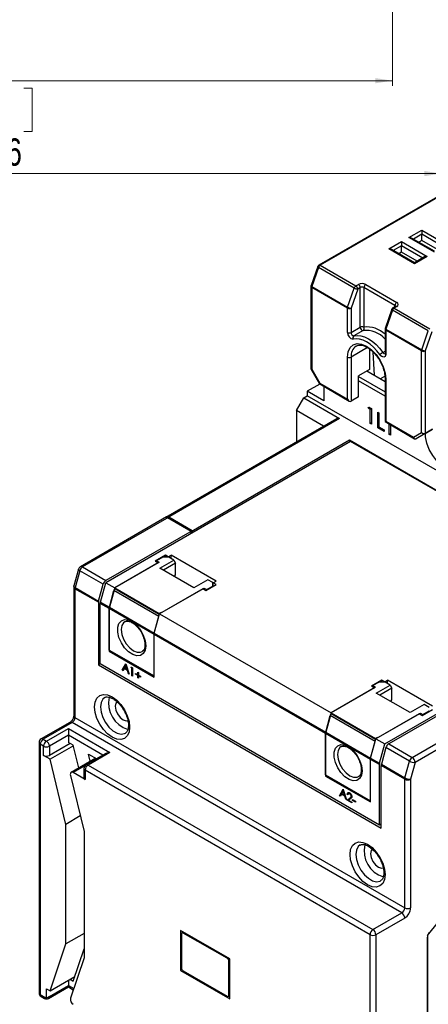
# Model space of a CAD drawing. Header units: millimetres. Extents: x 0 to 841, y 0 to 594.
# Tile 16 of 22: x 622 to 701, y 117 to 308. Entities that reach past the tile are written whole.
import ezdxf

# ---------------------------------------------------------------- set-up
doc = ezdxf.new("R2010")
doc.units = ezdxf.units.MM
doc.styles.add('SLDTEXTSTYLE3', font='TXT', dxfattribs={"width": 0.75})
doc.dimstyles.new('SLDDIMSTYLE0', dxfattribs={"dimtxt": 5.291667, "dimasz": 3.302, "dimexe": 0, "dimexo": 0.0625, "dimgap": 1.322917, "dimtad": 1, "dimdec": 1, "dimrnd": 1e-09, "dimzin": 12, "dimdsep": 46, "dimtxsty": 'SLDTEXTSTYLE3', "dimsah": 1, "dimcen": 0.09, "dimadec": 0, "dimazin": 3, "dimtfac": 1, "dimtdec": 1, "dimtofl": 0, "dimtmove": 0, "dimatfit": 3, "dimfxl": 1, "dimfrac": 2, "dimtolj": 1, "dimtzin": 12, "dimarcsym": 0})

# ---------------------------------------------------------------- blocks, each defined once
blk = doc.blocks.new('_D_5')
at = {"color": 7, "linetype": 'Continuous', "lineweight": 0}
for p, q in [((693.94, 377.2), (693.94, 295.03)), ((517.89, 344.13), (517.89, 295.03)), ((602.55, 312.56), (600.94, 312.56)), ((600.94, 312.56), (600.94, 304.15)), ((612.32, 312.56), (613.92, 312.56)), ((613.92, 312.56), (613.92, 304.15)), ((600.94, 304.15), (602.55, 304.15)), ((613.92, 304.15), (612.32, 304.15)), ((517.89, 296.03), (693.94, 296.03))]:
    blk.add_line(p, q, dxfattribs=at)
at = {"color": 7, "linetype": 'Continuous', "lineweight": 18}
for points in [[(517.89, 296.03), (521.19, 295.52), (521.19, 296.53)], [(693.94, 296.03), (690.63, 296.53), (690.63, 295.52)]]:
    blk.add_solid(points, dxfattribs=at)
at = {"color": 7, "linetype": 'Continuous', "lineweight": 18, "char_height": 5.292, "attachment_point": 1, "style": 'SLDTEXTSTYLE3'}
for s, insert in [('6,9', (602.55, 310.98)), ('176,1', (598.64, 302.85))]:
    blk.add_mtext(s, dxfattribs=dict(at, insert=insert))
blk = doc.blocks.new('_D_6')
at = {"color": 7, "linetype": 'Continuous', "lineweight": 0}
for p, q in [((703.44, 409.36), (703.44, 277.03)), ((517.89, 344.13), (517.89, 277.03)), ((612.76, 294.56), (611.15, 294.56)), ((611.15, 294.56), (611.15, 286.15)), ((622.53, 294.56), (624.14, 294.56)), ((624.14, 294.56), (624.14, 286.15)), ((611.15, 286.15), (612.76, 286.15)), ((624.14, 286.15), (622.53, 286.15)), ((517.89, 278.03), (703.44, 278.03))]:
    blk.add_line(p, q, dxfattribs=at)
at = {"color": 7, "linetype": 'Continuous', "lineweight": 18}
for points in [[(517.89, 278.03), (521.19, 277.52), (521.19, 278.53)], [(703.44, 278.03), (700.13, 278.53), (700.13, 277.52)]]:
    blk.add_solid(points, dxfattribs=at)
at = {"color": 7, "linetype": 'Continuous', "lineweight": 18, "char_height": 5.292, "attachment_point": 1, "style": 'SLDTEXTSTYLE3'}
for s, insert in [('7,3', (612.76, 292.98)), ('185,6', (608.85, 284.85))]:
    blk.add_mtext(s, dxfattribs=dict(at, insert=insert))

msp = doc.modelspace()

# ---------------------------------------------------------------- linework, layer by layer
at = {"color": 7, "linetype": 'Continuous', "lineweight": 25}
for p, q in [((712.105, 278.991), (679.688, 260.277)), ((712.105, 278.822), (679.938, 260.253)), ((697.149, 265.658), (699.624, 267.086)), ((702.099, 262.8), (697.149, 265.658)), ((702.099, 262.969), (697.649, 265.538)), ((699.624, 266.27), (698.003, 265.334)), ((699.624, 267.086), (704.574, 264.229)), ((699.624, 267.086), (699.624, 266.27)), ((699.624, 265.045), (699.624, 266.27)), ((703.72, 263.905), (699.624, 266.27)), ((693.26, 263.413), (695.735, 264.841)), ((698.21, 260.555), (693.26, 263.413)), ((695.735, 264.025), (694.114, 263.089)), ((695.735, 264.841), (700.685, 261.984)), ((695.735, 264.841), (695.735, 264.025)), ((695.735, 262.8), (695.735, 264.025)), ((699.831, 261.66), (695.735, 264.025)), ((699.624, 265.045), (699.064, 264.722)), ((702.659, 263.293), (699.624, 265.045)), ((698.21, 260.724), (693.76, 263.293)), ((695.735, 262.8), (695.175, 262.476)), ((698.77, 261.048), (695.735, 262.8)), ((700.685, 261.984), (698.21, 260.555)), ((700.185, 261.864), (698.21, 260.724)), ((679.465, 260.008), (678.186, 256.315)), ((679.621, 259.844), (678.342, 256.152)), ((686.551, 255.844), (679.621, 259.844)), ((679.938, 260.253), (686.867, 256.252)), ((698.21, 260.724), (698.21, 260.555)), ((678.158, 256.152), (678.158, 240.212)), ((678.305, 255.948), (678.305, 240.127)), ((685.235, 251.947), (678.305, 255.948)), ((678.342, 256.152), (685.272, 252.151)), ((685.272, 252.151), (686.551, 255.844)), ((686.867, 256.252), (687.356, 256.534)), ((687.709, 255.922), (687.221, 255.64)), ((687.709, 248.266), (687.709, 255.922)), ((694.427, 252.452), (688.417, 255.922)), ((688.417, 255.922), (688.417, 248.266)), ((688.77, 256.534), (694.78, 253.065)), ((687.221, 255.64), (685.942, 251.947)), ((685.235, 247.245), (685.235, 251.947)), ((685.942, 251.947), (685.942, 247.245)), ((694.531, 252.273), (694.042, 251.991)), ((694.78, 252.248), (694.292, 251.966)), ((694.292, 251.966), (701.222, 247.966)), ((694.427, 252.213), (694.427, 252.452)), ((693.819, 251.722), (692.54, 248.029)), ((693.976, 251.558), (692.696, 247.865)), ((700.905, 247.558), (693.976, 251.558)), ((685.942, 247.245), (687.709, 248.266)), ((688.27, 247.611), (686.502, 246.591)), ((692.513, 247.865), (692.513, 243.163)), ((699.589, 243.661), (692.659, 247.661)), ((692.659, 247.661), (692.659, 242.959)), ((692.696, 247.865), (699.626, 243.865)), ((699.626, 243.865), (700.905, 247.558)), ((701.575, 247.353), (700.296, 243.661)), ((689.144, 244.298), (685.942, 242.449)), ((685.235, 234.325), (685.235, 242.449)), ((685.942, 242.449), (685.942, 233.916)), ((689.477, 244.059), (689.477, 240.04)), ((690.467, 238.938), (690.217, 243.423)), ((692.098, 243.36), (692.513, 243.6)), ((699.589, 227.84), (699.589, 243.661)), ((700.296, 243.661), (700.296, 227.671)), ((678.166, 240.185), (679.846, 237.275)), ((678.305, 240.127), (679.866, 237.424)), ((689.477, 240.04), (687.356, 238.815)), ((687.356, 234.733), (687.356, 238.815)), ((687.356, 238.693), (692.513, 235.716)), ((689.017, 239.775), (692.513, 237.757)), ((691.6, 238.284), (692.485, 238.795)), ((679.892, 237.24), (677.456, 235.834)), ((679.866, 237.424), (685.235, 234.325)), ((679.866, 237.255), (685.588, 233.951)), ((680.638, 236.809), (680.638, 233.997)), ((692.513, 234.899), (687.356, 237.876)), ((692.513, 238.367), (692.513, 229.954)), ((692.659, 238.163), (692.659, 230.038)), ((676.749, 234.556), (677.456, 234.964)), ((677.456, 235.834), (677.456, 234.964)), ((680.638, 233.997), (677.456, 235.834)), ((755.238, 190.061), (677.456, 234.964)), ((687.356, 234.733), (685.942, 233.916)), ((675.335, 232.106), (676.749, 234.556)), ((676.749, 234.556), (683.679, 230.555)), ((689.248, 232.558), (689.402, 232.779)), ((689.402, 232.779), (689.886, 232.5)), ((680.616, 229.058), (675.335, 232.106)), ((675.335, 232.106), (675.335, 226.009)), ((689.517, 232.713), (689.248, 232.558)), ((689.651, 232.325), (689.248, 232.558)), ((689.886, 232.461), (689.651, 232.325)), ((689.651, 229.611), (689.651, 232.325)), ((689.886, 232.5), (689.886, 229.475)), ((691.095, 231.802), (691.33, 231.666)), ((691.095, 228.777), (691.095, 231.802)), ((691.33, 231.666), (691.33, 228.952)), ((683.113, 230.499), (649.974, 211.368)), ((683.679, 230.555), (650.374, 211.329)), ((689.886, 229.747), (689.651, 229.611)), ((689.886, 229.475), (689.651, 229.611)), ((692.513, 229.954), (698.235, 226.65)), ((692.659, 230.038), (698.028, 226.939)), ((693.345, 227.478), (693.345, 229.474)), ((693.58, 229.338), (693.58, 227.343)), ((691.363, 228.932), (691.095, 228.777)), ((692.337, 228.06), (691.095, 228.777)), ((691.33, 228.952), (692.337, 228.37)), ((692.337, 228.37), (692.337, 228.06)), ((693.58, 227.614), (693.345, 227.478)), ((693.58, 227.343), (693.345, 227.478)), ((698.028, 226.939), (699.589, 227.84)), ((700.296, 227.671), (698.528, 226.65)), ((699.942, 227.467), (698.528, 226.65)), ((701.71, 228.488), (699.942, 227.467)), ((700.296, 227.671), (701.71, 228.488)), ((685.836, 226.126), (638.389, 198.736)), ((654.935, 208.696), (685.623, 226.412)), ((685.623, 226.412), (740.424, 194.776)), ((685.623, 226.412), (685.623, 226.004)), ((739.929, 194.899), (685.836, 226.126)), ((650.186, 211.491), (633.466, 201.839)), ((650.586, 211.451), (633.866, 201.799)), ((654.935, 208.696), (650.374, 211.329)), ((655.147, 208.818), (650.586, 211.451)), ((655.147, 208.818), (638.427, 199.166)), ((654.935, 208.288), (654.935, 208.696)), ((655.147, 208.818), (655.147, 208.41)), ((648.748, 202.716), (640.121, 197.736)), ((648.536, 202.593), (640.121, 197.736)), ((649.95, 204.063), (647.97, 202.92)), ((647.97, 202.92), (648.536, 202.593)), ((649.455, 203.695), (648.253, 203.001)), ((648.253, 203.001), (648.748, 202.716)), ((648.253, 202.757), (648.253, 203.001)), ((648.889, 201.573), (651.576, 203.124)), ((650.586, 203.695), (649.455, 203.695)), ((651.93, 202.512), (649.596, 201.165)), ((650.516, 203.736), (649.95, 204.063)), ((649.95, 203.695), (649.95, 204.063)), ((650.516, 203.736), (651.081, 204.063)), ((650.516, 203.736), (650.516, 203.695)), ((651.576, 203.124), (650.586, 203.695)), ((659.779, 199.042), (651.081, 204.063)), ((651.081, 203.41), (651.081, 204.063)), ((651.576, 203.124), (651.93, 202.512)), ((651.93, 200.266), (651.93, 202.512)), ((633.095, 201.357), (632.208, 198.113)), ((633.337, 201.069), (632.45, 197.826)), ((637.898, 198.436), (633.337, 201.069)), ((633.866, 201.799), (638.427, 199.166)), ((655.465, 197.776), (648.889, 201.573)), ((637.011, 195.193), (637.898, 198.436)), ((637.364, 194.989), (638.389, 198.736)), ((638.389, 198.736), (640.121, 197.736)), ((651.736, 199.93), (651.93, 200.266)), ((658.152, 199.328), (655.465, 197.776)), ((659.142, 198.756), (658.152, 199.328)), ((659.142, 198.103), (659.142, 198.756)), ((659.213, 198.715), (659.779, 199.042)), ((659.779, 198.389), (659.213, 198.715)), ((659.213, 198.062), (659.213, 198.715)), ((632.179, 197.902), (632.179, 172.953)), ((632.414, 197.576), (632.414, 172.626)), ((636.975, 194.943), (632.414, 197.576)), ((632.45, 197.826), (637.011, 195.193)), ((640.121, 197.736), (639.096, 193.989)), ((639.096, 193.989), (639.983, 197.232)), ((648.681, 192.211), (639.983, 197.232)), ((640.121, 197.736), (648.748, 192.756)), ((640.121, 197.553), (640.121, 197.736)), ((648.748, 192.573), (640.121, 197.553)), ((657.233, 197.572), (648.819, 192.715)), ((649.211, 192.941), (657.445, 197.695)), ((657.233, 197.572), (657.799, 197.246)), ((657.445, 197.45), (657.445, 197.695)), ((657.445, 197.695), (657.94, 197.409)), ((657.799, 197.246), (659.779, 198.389)), ((657.94, 197.409), (659.142, 198.103)), ((657.94, 197.327), (657.94, 197.409)), ((659.142, 198.021), (659.142, 198.103)), ((636.975, 194.943), (636.975, 182.813)), ((637.328, 183.017), (637.328, 194.739)), ((639.06, 193.739), (637.328, 194.739)), ((637.364, 194.989), (639.096, 193.989)), ((692.482, 167.508), (739.929, 194.899)), ((647.758, 188.718), (639.06, 193.739)), ((639.06, 185.692), (639.06, 193.739)), ((639.06, 193.739), (639.06, 185.488)), ((639.096, 193.989), (647.794, 188.968)), ((647.794, 188.968), (648.819, 192.715)), ((649.14, 192.982), (648.748, 192.756)), ((648.748, 192.756), (648.748, 192.573)), ((648.819, 192.715), (682.053, 173.529)), ((649.14, 192.982), (649.211, 192.941)), ((647.794, 188.968), (648.681, 192.211)), ((647.794, 188.968), (681.028, 169.782)), ((647.758, 180.671), (647.758, 188.718)), ((647.758, 180.467), (647.758, 188.718)), ((680.992, 169.532), (647.758, 188.718)), ((639.06, 185.692), (647.758, 180.671)), ((639.237, 185.59), (639.06, 185.488)), ((639.06, 185.488), (647.758, 180.467)), ((637.328, 183.017), (636.975, 182.813)), ((636.975, 182.813), (691.775, 151.177)), ((691.422, 151.79), (637.328, 183.017)), ((641.596, 181.778), (642.267, 183.024)), ((641.808, 181.901), (641.596, 181.778)), ((641.735, 181.698), (641.596, 181.778)), ((641.95, 182.098), (641.735, 181.698)), ((641.808, 181.901), (642.331, 182.872)), ((641.835, 181.885), (641.808, 181.901)), ((642.095, 182.181), (641.95, 182.098)), ((642.591, 181.728), (641.95, 182.098)), ((642.275, 182.701), (642.018, 182.225)), ((642.018, 182.225), (642.524, 181.934)), ((642.267, 183.024), (642.285, 183.014)), ((642.369, 182.756), (642.275, 182.701)), ((642.524, 181.934), (642.275, 182.701)), ((642.285, 183.014), (642.938, 181.004)), ((642.618, 181.988), (642.524, 181.934)), ((642.631, 181.949), (642.591, 181.972)), ((642.685, 181.782), (642.591, 181.728)), ((642.8, 181.083), (642.591, 181.728)), ((643.246, 182.291), (643.329, 182.411)), ((643.391, 182.375), (643.246, 182.291)), ((643.464, 182.166), (643.246, 182.291)), ((643.329, 182.411), (643.59, 182.26)), ((643.59, 182.239), (643.464, 182.166)), ((643.464, 180.7), (643.464, 182.166)), ((643.59, 182.26), (643.59, 180.627)), ((644.588, 181.412), (644.715, 181.339)), ((644.588, 180.931), (644.588, 181.412)), ((644.715, 181.339), (644.715, 180.857)), ((642.894, 181.138), (642.8, 181.083)), ((642.938, 181.004), (642.8, 181.083)), ((643.59, 180.774), (643.464, 180.7)), ((643.59, 180.627), (643.464, 180.7)), ((644.171, 181.171), (644.588, 180.931)), ((644.171, 181.025), (644.171, 181.171)), ((644.298, 181.098), (644.171, 181.025)), ((644.588, 180.784), (644.171, 181.025)), ((644.715, 181.004), (644.588, 180.931)), ((644.715, 180.857), (644.588, 180.784)), ((644.588, 180.303), (644.588, 180.784)), ((644.715, 180.376), (644.588, 180.303)), ((644.715, 180.229), (644.588, 180.303)), ((644.715, 180.956), (644.673, 180.98)), ((644.715, 180.857), (645.132, 180.617)), ((644.842, 180.784), (644.715, 180.711)), ((644.715, 180.711), (644.715, 180.229)), ((645.132, 180.47), (644.715, 180.711)), ((644.8, 180.76), (644.8, 180.808)), ((645.132, 180.617), (645.132, 180.47)), ((691.881, 179.856), (689.901, 178.713)), ((691.386, 179.489), (690.184, 178.795)), ((692.518, 179.489), (691.386, 179.489)), ((692.447, 179.53), (691.881, 179.856)), ((691.881, 179.489), (691.881, 179.856)), ((692.447, 179.53), (693.013, 179.856)), ((692.447, 179.53), (692.447, 179.489)), ((693.508, 178.917), (692.518, 179.489)), ((701.71, 174.835), (693.013, 179.856)), ((693.013, 179.203), (693.013, 179.856)), ((690.679, 178.509), (682.053, 173.529)), ((690.467, 178.387), (682.053, 173.529)), ((689.901, 178.713), (690.467, 178.387)), ((690.184, 178.795), (690.679, 178.509)), ((690.184, 178.55), (690.184, 178.795)), ((690.821, 177.366), (693.508, 178.917)), ((693.861, 178.305), (691.528, 176.958)), ((693.508, 178.917), (693.861, 178.305)), ((693.861, 176.06), (693.861, 178.305)), ((697.397, 173.57), (690.821, 177.366)), ((709.948, 177.183), (693.228, 167.53)), ((693.667, 175.723), (693.861, 176.06)), ((700.084, 175.121), (697.397, 173.57)), ((697.789, 164.897), (714.509, 174.55)), ((699.73, 173.039), (701.71, 174.182)), ((699.872, 173.203), (701.074, 173.897)), ((701.074, 174.55), (700.084, 175.121)), ((632.414, 172.626), (696.336, 135.725)), ((682.053, 173.529), (681.028, 169.782)), ((681.028, 169.782), (681.915, 173.026)), ((690.612, 168.005), (681.915, 173.026)), ((682.053, 173.529), (690.679, 168.549)), ((682.053, 173.347), (682.053, 173.529)), ((690.679, 168.367), (682.053, 173.347)), ((699.165, 173.366), (690.75, 168.508)), ((691.142, 168.735), (699.377, 173.488)), ((715.074, 173.57), (698.354, 163.918)), ((699.165, 173.366), (699.73, 173.039)), ((699.377, 173.243), (699.377, 173.488)), ((699.377, 173.488), (699.872, 173.203)), ((699.872, 173.121), (699.872, 173.203)), ((631.448, 171.686), (625.862, 168.461)), ((631.848, 171.647), (626.262, 168.422)), ((626.898, 168.054), (631.141, 170.504)), ((631.141, 170.504), (639.202, 165.85)), ((631.141, 170.504), (631.141, 169.197)), ((695.77, 134.745), (631.848, 171.647)), ((626.262, 168.422), (626.898, 168.054)), ((631.141, 169.197), (627.464, 167.075)), ((631.141, 169.197), (631.141, 167.809)), ((637.836, 165.332), (631.141, 169.197)), ((689.689, 164.511), (680.992, 169.532)), ((680.992, 161.485), (680.992, 169.532)), ((680.992, 169.532), (680.992, 161.281)), ((681.028, 169.782), (689.725, 164.761)), ((689.725, 164.761), (690.75, 168.508)), ((689.725, 164.761), (690.612, 168.005)), ((691.071, 168.775), (690.679, 168.549)), ((690.679, 168.549), (690.679, 168.367)), ((690.75, 168.508), (692.482, 167.508)), ((691.071, 168.775), (691.142, 168.735)), ((625.462, 167.769), (625.462, 119.266)), ((625.696, 167.442), (625.696, 118.94)), ((626.333, 167.075), (625.696, 167.442)), ((626.333, 165.278), (626.333, 167.075)), ((631.494, 167.605), (627.464, 165.278)), ((627.464, 167.075), (627.464, 165.278)), ((632.111, 167.165), (627.587, 164.554)), ((632.087, 167.263), (631.141, 167.809)), ((633.156, 162.848), (632.087, 167.263)), ((691.458, 163.761), (692.482, 167.508)), ((692.698, 166.801), (691.811, 163.557)), ((697.259, 164.168), (692.698, 166.801)), ((693.228, 167.53), (697.789, 164.897)), ((627.587, 164.554), (626.333, 165.278)), ((630.646, 151.919), (627.587, 164.554)), ((636.446, 164.747), (631.684, 161.998)), ((638.402, 165.659), (634.559, 163.441)), ((639.202, 165.85), (634.959, 163.401)), ((635.4, 164.144), (635.061, 165.546)), ((635.061, 165.546), (636.634, 164.638)), ((689.689, 156.464), (689.689, 164.511)), ((691.422, 163.511), (689.689, 164.511)), ((689.689, 156.26), (689.689, 164.511)), ((689.725, 164.761), (691.458, 163.761)), ((696.372, 160.924), (697.259, 164.168)), ((634.351, 163.267), (632.084, 161.958)), ((634.159, 162.748), (634.159, 160.951)), ((689.619, 130.54), (634.394, 162.421)), ((634.394, 162.421), (634.394, 160.625)), ((634.959, 163.401), (690.184, 131.52)), ((691.422, 151.79), (691.422, 163.511)), ((696.336, 160.674), (691.775, 163.307)), ((691.775, 151.177), (691.775, 163.307)), ((691.811, 163.557), (696.372, 160.924)), ((698.354, 163.918), (697.467, 160.674)), ((631.546, 161.414), (634.181, 150.524)), ((634.394, 160.625), (632.084, 161.958)), ((680.992, 161.485), (689.689, 156.464)), ((681.169, 161.383), (680.992, 161.281)), ((680.992, 161.281), (689.689, 156.26)), ((696.336, 135.725), (696.336, 160.674)), ((697.467, 160.674), (697.467, 135.725)), ((683.715, 157.464), (684.386, 158.709)), ((683.927, 157.586), (684.45, 158.557)), ((684.393, 158.387), (684.137, 157.911)), ((684.386, 158.709), (684.404, 158.699)), ((684.488, 158.441), (684.393, 158.387)), ((684.643, 157.619), (684.393, 158.387)), ((684.404, 158.699), (685.057, 156.689)), ((683.927, 157.586), (683.715, 157.464)), ((683.853, 157.384), (683.715, 157.464)), ((684.068, 157.783), (683.853, 157.384)), ((683.954, 157.571), (683.927, 157.586)), ((684.214, 157.867), (684.068, 157.783)), ((684.71, 157.413), (684.068, 157.783)), ((684.137, 157.911), (684.643, 157.619)), ((684.737, 157.673), (684.643, 157.619)), ((684.749, 157.635), (684.71, 157.658)), ((684.804, 157.467), (684.71, 157.413)), ((684.919, 156.769), (684.71, 157.413)), ((685.013, 156.823), (684.919, 156.769)), ((685.057, 156.689), (684.919, 156.769)), ((685.147, 156.637), (685.696, 156.996)), ((685.359, 156.759), (685.147, 156.637)), ((686.108, 156.082), (685.147, 156.637)), ((685.414, 157.858), (685.202, 157.736)), ((685.329, 157.663), (685.202, 157.736)), ((685.359, 156.759), (685.908, 157.119)), ((685.513, 156.671), (685.359, 156.759)), ((685.666, 158.017), (685.401, 157.864)), ((685.414, 157.858), (685.45, 158.036)), ((685.804, 156.861), (685.45, 156.629)), ((685.45, 156.629), (686.108, 156.25)), ((685.675, 158.004), (685.643, 157.994)), ((685.779, 157.921), (685.656, 157.85)), ((685.908, 157.119), (685.696, 156.996)), ((685.908, 157.119), (686.084, 157.25)), ((686.073, 157.406), (685.963, 157.342)), ((686.235, 156.721), (686.779, 156.407)), ((686.235, 156.553), (686.235, 156.721)), ((686.38, 156.637), (686.235, 156.553)), ((686.779, 156.239), (686.235, 156.553)), ((686.108, 156.25), (686.108, 156.082)), ((686.779, 156.407), (686.779, 156.239)), ((633.452, 153.539), (630.646, 151.919)), ((630.646, 128.748), (630.646, 151.919)), ((691.775, 151.994), (691.422, 151.79)), ((691.705, 151.953), (691.775, 151.912)), ((634.181, 150.524), (634.181, 126.06)), ((700.72, 130.379), (714.862, 147.971)), ((690.184, 131.52), (695.77, 134.745)), ((696.336, 133.765), (690.75, 130.54)), ((634.181, 130.789), (630.646, 128.748)), ((662.43, 125.863), (652.884, 131.374)), ((652.884, 131.374), (652.884, 123.617)), ((653.061, 130.659), (653.061, 127.393)), ((653.445, 131.05), (653.165, 130.888)), ((653.592, 130.966), (653.415, 130.864)), ((661.9, 125.965), (653.415, 130.864)), ((689.619, 82.038), (689.619, 130.54)), ((690.75, 130.54), (690.75, 82.038)), ((700.72, 130.379), (700.72, 92.061)), ((700.72, 92.388), (700.72, 130.052)), ((627.587, 119.644), (630.646, 128.748)), ((634.181, 126.06), (631.546, 118.214)), ((632.087, 121.537), (634.181, 127.771)), ((653.061, 127.393), (653.061, 124.127)), ((661.9, 125.965), (662.077, 126.067)), ((662.43, 125.455), (662.254, 125.353)), ((662.254, 122.087), (662.254, 125.353)), ((662.43, 118.106), (662.43, 125.863)), ((627.587, 119.644), (632.381, 122.411)), ((653.165, 123.779), (652.884, 123.617)), ((652.884, 123.617), (662.43, 118.106)), ((653.415, 123.515), (661.9, 118.616)), ((662.43, 122.189), (662.254, 122.087)), ((627.298, 118.206), (631.141, 120.424)), ((627.464, 118.572), (631.141, 120.695)), ((631.141, 121.695), (631.141, 120.695)), ((631.141, 120.695), (631.141, 120.424)), ((631.141, 120.695), (632.178, 120.096)), ((631.141, 120.424), (632.102, 119.87)), ((631.477, 121.889), (632.087, 121.537)), ((662.254, 118.82), (662.254, 122.087)), ((625.696, 118.94), (626.333, 118.572)), ((625.862, 118.573), (626.498, 118.206)), ((626.333, 118.572), (626.898, 118.246)), ((626.898, 120.042), (627.587, 119.644)), ((626.898, 118.246), (626.898, 120.042)), ((627.464, 118.572), (626.898, 118.246)), ((662.15, 118.592), (662.43, 118.753)), ((662.254, 118.82), (662.43, 118.923))]:
    msp.add_line(p, q, dxfattribs=at)
at = {"color": 7, "linetype": 'Continuous', "lineweight": 25, "flags": 128}
for points in [[(679.621, 259.844), (679.558, 259.884), (679.51, 259.923), (679.478, 259.958), (679.464, 259.989), (679.465, 260.008)], [(678.342, 256.152), (678.279, 256.192), (678.231, 256.23), (678.199, 256.265), (678.185, 256.296), (678.186, 256.315)], [(693.976, 251.558), (693.913, 251.598), (693.864, 251.636), (693.833, 251.671), (693.818, 251.702), (693.819, 251.722)], [(686.502, 246.591), (687.14, 246.672), (687.83, 246.603), (688.556, 246.384), (689.3, 246.022), (690.045, 245.525), (690.771, 244.905), (691.461, 244.177), (692.098, 243.36)], [(692.696, 247.865), (692.634, 247.905), (692.585, 247.943), (692.553, 247.979), (692.539, 248.009), (692.54, 248.029)], [(685.235, 242.449), (685.361, 243.486), (685.732, 244.306), (686.322, 244.853), (687.091, 245.09), (687.986, 245.002), (688.947, 244.593), (689.908, 243.892), (690.803, 242.947), (691.572, 241.822), (692.162, 240.594), (692.533, 239.346), (692.659, 238.163)], [(691.538, 242.945), (690.947, 243.702), (690.308, 244.375), (689.636, 244.949), (688.947, 245.41), (688.258, 245.745), (687.585, 245.947), (686.946, 246.012), (686.356, 245.936)], [(692.659, 242.959), (692.633, 242.753), (692.555, 242.593), (692.432, 242.491), (692.274, 242.455), (692.091, 242.487), (691.898, 242.585), (691.708, 242.741), (691.538, 242.945)], [(707.134, 221.513), (706.868, 221.204), (706.196, 220.811), (705.371, 220.736), (704.45, 220.981), (703.496, 221.532), (702.575, 222.349), (701.75, 223.378), (701.077, 224.547), (700.603, 225.776), (700.36, 226.981), (700.334, 227.693)], [(633.337, 201.069), (633.236, 201.135), (633.161, 201.2), (633.112, 201.264), (633.092, 201.323), (633.095, 201.357)], [(632.45, 197.826), (632.35, 197.891), (632.274, 197.957), (632.225, 198.02), (632.205, 198.079), (632.208, 198.113)], [(646.132, 186.509), (646.011, 185.652), (645.658, 185.011), (645.107, 184.643), (644.404, 184.58), (643.613, 184.828), (642.803, 185.365), (642.048, 186.144), (641.414, 187.094), (640.956, 188.132), (640.717, 189.166), (640.717, 190.103), (640.956, 190.86), (641.414, 191.371), (642.048, 191.589), (642.803, 191.495), (643.613, 191.098), (644.404, 190.433), (645.107, 189.558), (645.658, 188.553), (646.011, 187.505), (646.132, 186.509)], [(642.084, 191.183), (641.846, 190.999), (641.51, 190.43), (641.394, 189.652), (641.51, 188.74), (641.846, 187.783), (642.37, 186.875), (643.031, 186.106), (643.763, 185.549), (644.495, 185.261), (645.155, 185.268), (645.449, 185.39)], [(648.803, 192.66), (648.789, 192.638), (648.748, 192.573)], [(643.02, 170.749), (642.905, 169.802), (642.566, 169.052), (642.026, 168.552), (641.323, 168.335), (640.505, 168.416), (639.626, 168.789), (638.748, 169.43), (637.929, 170.294), (637.226, 171.323), (636.687, 172.446), (636.348, 173.587), (636.232, 174.668), (636.348, 175.616), (636.687, 176.365), (637.226, 176.866), (637.929, 177.083), (638.748, 177.002), (639.626, 176.628), (640.505, 175.988), (641.323, 175.123), (642.026, 174.095), (642.566, 172.972), (642.905, 171.831), (643.02, 170.749)], [(638.187, 176.497), (637.812, 176.175), (637.478, 175.522), (637.363, 174.668), (637.478, 173.682), (637.812, 172.643), (638.34, 171.636), (639.017, 170.743), (639.789, 170.035), (640.594, 169.57), (641.367, 169.386), (642.044, 169.498), (642.22, 169.588)], [(640.673, 175.795), (640.672, 175.795), (640.343, 175.416), (640.227, 174.811), (640.343, 174.072), (640.672, 173.313), (641.166, 172.647), (641.747, 172.178), (642.329, 171.976), (642.822, 172.071)], [(690.735, 168.453), (690.72, 168.431), (690.679, 168.367)], [(688.063, 162.302), (687.942, 161.446), (687.59, 160.805), (687.038, 160.436), (686.335, 160.374), (685.544, 160.622), (684.735, 161.159), (683.979, 161.937), (683.345, 162.888), (682.888, 163.926), (682.649, 164.96), (682.649, 165.897), (682.888, 166.654), (683.345, 167.164), (683.979, 167.382), (684.735, 167.289), (685.544, 166.891), (686.335, 166.226), (687.038, 165.352), (687.59, 164.346), (687.942, 163.299), (688.063, 162.302)], [(684.015, 166.977), (683.778, 166.792), (683.441, 166.224), (683.325, 165.446), (683.441, 164.533), (683.778, 163.577), (684.302, 162.669), (684.962, 161.899), (685.694, 161.343), (686.426, 161.054), (687.087, 161.061), (687.381, 161.184)], [(632.084, 161.958), (631.952, 162.016), (631.827, 162.035), (631.716, 162.014), (631.626, 161.953), (631.561, 161.857), (631.525, 161.73), (631.52, 161.579), (631.546, 161.414)], [(692.518, 142.175), (692.402, 141.227), (692.063, 140.478), (691.524, 139.978), (690.821, 139.761), (690.002, 139.842), (689.124, 140.215), (688.245, 140.856), (687.427, 141.72), (686.724, 142.749), (686.184, 143.872), (685.845, 145.013), (685.73, 146.094), (685.845, 147.042), (686.184, 147.791), (686.724, 148.291), (687.427, 148.509), (688.245, 148.427), (689.124, 148.054), (690.002, 147.413), (690.821, 146.549), (691.524, 145.52), (692.063, 144.397), (692.402, 143.256), (692.518, 142.175)], [(687.685, 147.923), (687.31, 147.601), (686.975, 146.948), (686.861, 146.094), (686.975, 145.108), (687.31, 144.069), (687.837, 143.062), (688.514, 142.168), (689.287, 141.461), (690.092, 140.996), (690.864, 140.812), (691.542, 140.923), (691.718, 141.014)], [(690.17, 147.221), (690.17, 147.221), (689.84, 146.842), (689.725, 146.237), (689.84, 145.498), (690.17, 144.738), (690.663, 144.073), (691.245, 143.604), (691.827, 143.401), (692.32, 143.497)]]:
    msp.add_lwpolyline(points, dxfattribs=at)
at = {"color": 7, "linetype": 'Continuous', "lineweight": 25}
for centre, radius, start, end in [((679.938, 259.844), 0.5, 119.99731, 160.89378), ((680.356, 259.602), 0.774, 122.74796, 161.72853), ((679.791, 260.048), 0.251, 54.38242, 114.30712), ((678.658, 256.152), 0.5, 160.89378, 180), ((678.409, 256.177), 0.251, 185.6948, 245.62534), ((678.937, 255.937), 0.632, 160.19147, 179.08432), ((687.286, 255.601), 0.774, 122.74796, 161.72853), ((687.334, 257.213), 1.577, 240.2234, 265.87691), ((686.453, 255.605), 0.768, 2.60548, 57.39452), ((688.063, 255.17), 1.537, 62.60967, 117.39033), ((686.942, 255.887), 0.768, 2.60548, 57.39452), ((688.063, 255.24), 0.769, 62.60967, 117.39033), ((689.184, 255.887), 0.768, 122.60548, 177.39452), ((685.867, 251.937), 0.632, 160.19147, 179.08432), ((685.588, 252.63), 0.769, 242.60967, 297.39033), ((686.055, 253.52), 1.577, 240.2234, 265.87691), ((694.292, 251.558), 0.5, 119.99731, 160.89378), ((694.711, 251.315), 0.774, 122.74796, 161.72853), ((694.145, 251.762), 0.251, 54.38242, 114.30712), ((695.195, 252.417), 0.768, 122.60548, 177.39452), ((694.31, 252.208), 0.271, 18.25446, 64.44966), ((694.634, 252.044), 0.251, 54.38242, 114.30712), ((694.626, 252.656), 0.437, 290.78342, 69.21658), ((688.063, 247.583), 0.769, 62.60967, 117.39033), ((688.338, 248.237), 0.629, 177.34997, 263.8322), ((687.968, 248.023), 0.51, 306.33059, 28.46991), ((689.021, 243.282), 5.02, 45.93271, 96.91909), ((686.491, 247.187), 1.258, 177.34997, 263.8322), ((685.588, 247.928), 0.769, 242.60967, 297.39033), ((686.57, 247.216), 0.629, 177.34997, 263.8322), ((686.805, 246.18), 0.51, 126.33059, 208.46991), ((688.809, 242.74), 4.901, 40.91513, 96.31559), ((693.013, 247.865), 0.5, 160.89378, 180), ((692.763, 247.89), 0.251, 185.6948, 245.62534), ((693.291, 247.651), 0.632, 160.19147, 179.08432), ((688.33, 242.683), 2.4, 126.81127, 185.5802), ((685.588, 243.132), 0.769, 242.60967, 297.39033), ((693.637, 240.696), 3.076, 120.00377, 133.02847), ((692.495, 243.569), 0.448, 207.7389, 272.31843), ((692.763, 243.188), 0.251, 185.6948, 245.62534), ((700.221, 243.651), 0.632, 160.19147, 179.08432), ((699.942, 244.343), 0.769, 242.60967, 297.39033), ((700.409, 245.234), 1.577, 240.2234, 265.87691), ((692.758, 238.389), 0.246, 185.00277, 246.30465), ((650.14, 211.002), 0.402, 54.38242, 114.30712), ((650.352, 211.124), 0.402, 54.38242, 114.30712), ((633.866, 201.146), 0.8, 119.99731, 164.70507), ((634.545, 200.749), 1.25, 122.88366, 165.16213), ((633.632, 201.472), 0.402, 54.38242, 114.30712), ((639.106, 198.116), 1.25, 122.88366, 165.16213), ((632.979, 197.902), 0.8, 164.70507, 180), ((632.58, 197.942), 0.402, 185.6948, 245.62534), ((633.37, 197.566), 0.956, 164.21335, 179.4004), ((641.252, 196.879), 1.317, 149.17023, 164.41438), ((637.931, 194.933), 0.956, 164.21335, 179.4004), ((638.284, 194.729), 0.956, 164.21335, 179.4004), ((640.017, 193.729), 0.956, 164.21335, 179.4004), ((649.679, 192.089), 1.043, 121.15309, 141.24604), ((648.714, 188.708), 0.956, 164.21335, 179.4004), ((644.278, 175.397), 5.328, 167.51352, 252.79624), ((631.614, 171.32), 0.402, 54.38242, 114.30712), ((631.185, 172.682), 1.229, 302.60548, 357.39452), ((632.58, 172.993), 0.402, 185.6948, 245.62534), ((683.183, 172.672), 1.317, 149.17023, 164.41438), ((626.262, 167.769), 0.8, 119.99731, 180), ((626.924, 167.386), 1.229, 122.60548, 177.39452), ((626.028, 168.095), 0.402, 54.38242, 114.30712), ((627.561, 167.019), 1.229, 122.60548, 177.39452), ((626.236, 167.019), 1.229, 2.60548, 57.39452), ((681.948, 169.522), 0.956, 164.21335, 179.4004), ((691.611, 167.883), 1.043, 121.15309, 141.24604), ((625.862, 167.809), 0.402, 185.6948, 245.62534), ((626.898, 168.166), 1.23, 242.60967, 297.39033), ((693.907, 166.481), 1.25, 122.88366, 165.16213), ((626.898, 166.37), 1.23, 242.60967, 297.39033), ((690.646, 164.501), 0.956, 164.21335, 179.4004), ((698.467, 163.848), 1.25, 122.88366, 165.16213), ((698.226, 165.88), 1.967, 240.53645, 273.73428), ((697.126, 163.862), 1.229, 2.60548, 57.39452), ((634.959, 162.748), 0.8, 119.99731, 180), ((634.56, 162.788), 0.402, 185.6948, 245.62534), ((635.622, 162.365), 1.229, 122.60548, 177.39452), ((634.725, 163.074), 0.402, 54.38242, 114.30712), ((692.378, 163.501), 0.956, 164.21335, 179.4004), ((692.732, 163.297), 0.956, 164.21335, 179.4004), ((634.56, 160.991), 0.402, 185.6948, 245.62534), ((697.292, 160.664), 0.956, 164.21335, 179.4004), ((696.902, 161.766), 1.23, 242.60967, 297.39033), ((697.339, 162.637), 1.967, 240.53645, 273.73428), ((693.776, 146.823), 5.328, 167.51352, 252.79624), ((695.108, 135.781), 1.229, 302.60548, 357.39452), ((695.011, 135.837), 2.459, 302.60548, 357.39452), ((696.902, 136.817), 1.23, 242.60967, 297.39033), ((695.108, 133.709), 1.229, 2.60548, 57.39452), ((653.277, 130.694), 0.218, 50.79671, 189.21404), ((690.847, 130.485), 1.229, 122.60548, 177.39452), ((690.184, 131.632), 1.23, 242.60967, 297.39033), ((689.522, 130.485), 1.229, 2.60548, 57.39452), ((702.253, 129.981), 1.535, 140.22793, 177.36071), ((661.486, 125.318), 0.768, 2.60548, 57.39452), ((653.829, 124.162), 0.768, 182.60548, 237.39452), ((626.262, 119.266), 0.8, 180, 240.00269), ((625.862, 119.306), 0.402, 185.6948, 245.62534), ((626.088, 118.896), 0.394, 173.70115, 234.98667), ((626.725, 118.529), 0.394, 173.70115, 234.98667), ((627.072, 118.529), 0.394, 305.01333, 6.29885), ((662.038, 118.786), 0.218, 230.79671, 9.21404), ((626.898, 118.899), 0.8, 240.00269, 299.99731), ((632.67, 118.026), 1.14, 170.51742, 239.03254)]:
    msp.add_arc(centre, radius, start, end, dxfattribs=at)
for centre, major_axis, ratio, start_param, end_param in [((697.149, 265.249), (0.707, 0), 0.5773815, 0.7854794, 1.5707963), ((693.26, 263.004), (0.707, 0), 0.5773815, 0.7854794, 1.5707963), ((700.685, 261.576), (0.707, 0), 0.5773815, 1.5707963, 2.3561132), ((678.658, 240.331), (0.498, 0.133), 0.3177652, 3.0566526, 3.8420507), ((680.219, 237.628), (0.365, 0.365), 0.3178882, 2.4410939, 3.2265734), ((685.588, 234.529), (-0.354, 0.612), 0.5773346, 1.5707557, 3.141552), ((683.113, 229.575), (0.566, 0.98), 0.5773346, 0.0000406, 0.7853575), ((693.013, 230.243), (0.5, 0.289), 0.0000704, 2.3561539, 3.141552), ((699.942, 228.044), (0.462, -0.267), 0.7174001, 4.3196324, 5.8904288), ((698.382, 227.143), (0, 0.533), 0.7174342, 1.9633973, 3.5341936), ((639.202, 165.197), (1.131, 0), 0.5773815, 1.5707963, 2.3561132)]:
    msp.add_ellipse(centre, major_axis=major_axis, ratio=ratio, start_param=start_param, end_param=end_param, dxfattribs=at)
for points, knots in [([(694.587, 252.315), (694.587, 252.313), (694.587, 252.311), (694.549, 252.285), (694.531, 252.273)], [0, 0, 0, 0, 0.5213394, 1, 1, 1, 1]), ([(686.909, 244.587), (686.948, 244.619), (687.14, 244.776), (687.588, 244.832), (688.288, 244.737), (689.056, 244.398), (689.857, 243.82), (690.594, 243.096), (690.999, 242.516), (691.185, 242.25)], [0, 0, 0, 0, 0.0455651, 0.2255658, 0.378487, 0.5414486, 0.7025475, 0.8637253, 1, 1, 1, 1]), ([(692.513, 243.163), (692.51, 243.137), (692.506, 243.092), (692.506, 243.094), (692.506, 243.095)], [0, 0, 0, 0, 0.5856275, 1, 1, 1, 1]), ([(691.185, 242.25), (691.221, 242.202), (691.487, 241.849), (691.871, 241.084), (692.281, 240.028), (692.484, 239.097), (692.504, 238.576), (692.513, 238.367)], [0, 0, 0, 0, 0.0413428, 0.3033748, 0.5652422, 0.8258402, 1, 1, 1, 1]), ([(642.096, 191.162), (642.142, 191.196), (642.29, 191.305), (642.657, 191.32), (643.232, 191.172), (643.881, 190.783), (644.544, 190.183), (644.917, 189.657), (645.104, 189.394)], [0, 0, 0, 0, 0.0821987, 0.2654641, 0.4403015, 0.626989, 0.8129408, 1, 1, 1, 1]), ([(645.104, 189.394), (645.104, 189.394), (645.298, 189.139), (645.583, 188.528), (645.891, 187.661), (645.98, 187.053), (645.984, 186.764), (645.985, 186.713)], [0, 0, 0, 0, 0.0000965, 0.3192964, 0.6380458, 0.9365065, 1, 1, 1, 1]), ([(645.985, 186.713), (645.981, 186.589), (645.967, 186.228), (645.814, 185.767), (645.627, 185.481), (645.47, 185.421), (645.434, 185.407)], [0, 0, 0, 0, 0.1842197, 0.5367909, 0.8925493, 1, 1, 1, 1]), ([(638.2, 176.483), (638.286, 176.53), (638.469, 176.632), (638.921, 176.622), (639.531, 176.43), (640.224, 176.009), (640.934, 175.369), (641.589, 174.558), (642.139, 173.629), (642.539, 172.653), (642.754, 171.774), (642.776, 171.285), (642.786, 171.076)], [0, 0, 0, 0, 0.0881561, 0.1893305, 0.2873883, 0.3921062, 0.4968365, 0.6025395, 0.7089894, 0.815542, 0.9212708, 1, 1, 1, 1]), ([(632.179, 172.953), (632.177, 172.903), (632.171, 172.792), (632.108, 172.549), (631.983, 172.269), (631.803, 171.997), (631.603, 171.788), (631.496, 171.718), (631.448, 171.686)], [0, 0, 0, 0, 0.1361428, 0.297297, 0.474239, 0.6612007, 0.8476891, 1, 1, 1, 1]), ([(642.786, 171.076), (642.782, 170.944), (642.769, 170.559), (642.627, 170.06), (642.421, 169.721), (642.26, 169.634), (642.199, 169.601)], [0, 0, 0, 0, 0.1669546, 0.4855062, 0.8062524, 1, 1, 1, 1]), ([(684.027, 166.955), (684.073, 166.989), (684.222, 167.099), (684.589, 167.113), (685.164, 166.966), (685.813, 166.577), (686.475, 165.976), (686.848, 165.451), (687.035, 165.187)], [0, 0, 0, 0, 0.0821987, 0.2654641, 0.4403015, 0.626989, 0.8129408, 1, 1, 1, 1]), ([(687.035, 165.187), (687.036, 165.187), (687.229, 164.933), (687.515, 164.321), (687.822, 163.454), (687.911, 162.846), (687.916, 162.557), (687.917, 162.507)], [0, 0, 0, 0, 0.00009647, 0.31929639, 0.63804585, 0.93650653, 1, 1, 1, 1]), ([(687.917, 162.507), (687.912, 162.383), (687.899, 162.022), (687.745, 161.561), (687.559, 161.274), (687.402, 161.214), (687.365, 161.2)], [0, 0, 0, 0, 0.1842197, 0.5367909, 0.8925493, 1, 1, 1, 1]), ([(685.202, 157.736), (685.21, 157.811), (685.226, 157.96), (685.347, 158.071), (685.5, 158.092), (685.609, 158.04), (685.663, 158.014)], [0, 0, 0, 0, 0.2800331, 0.5595507, 0.7796689, 1, 1, 1, 1]), ([(685.656, 157.85), (685.608, 157.873), (685.511, 157.917), (685.402, 157.878), (685.344, 157.784), (685.334, 157.703), (685.329, 157.663)], [0, 0, 0, 0, 0.27972266, 0.55890243, 0.7791554, 1, 1, 1, 1]), ([(685.963, 157.342), (685.957, 157.396), (685.945, 157.504), (685.859, 157.661), (685.76, 157.782), (685.691, 157.827), (685.656, 157.85)], [0, 0, 0, 0, 0.2791505, 0.5589598, 0.7793409, 1, 1, 1, 1]), ([(685.663, 158.014), (685.726, 157.971), (685.852, 157.884), (685.992, 157.671), (686.077, 157.46), (686.086, 157.342), (686.09, 157.282)], [0, 0, 0, 0, 0.2798914, 0.559188, 0.7795727, 1, 1, 1, 1]), ([(685.696, 156.996), (685.764, 157.037), (685.858, 157.095), (685.952, 157.215), (685.959, 157.3), (685.963, 157.342)], [0, 0, 0, 0, 0.5607551, 0.780531, 1, 1, 1, 1]), ([(686.09, 157.282), (686.084, 157.221), (686.073, 157.098), (685.96, 156.967), (685.863, 156.901), (685.804, 156.861)], [0, 0, 0, 0, 0.2792913, 0.5591576, 1, 1, 1, 1]), ([(687.698, 147.908), (687.783, 147.956), (687.967, 148.058), (688.418, 148.048), (689.028, 147.856), (689.721, 147.435), (690.432, 146.795), (691.087, 145.984), (691.637, 145.054), (692.036, 144.079), (692.251, 143.199), (692.274, 142.71), (692.283, 142.502)], [0, 0, 0, 0, 0.0881561, 0.1893305, 0.2873883, 0.3921062, 0.4968365, 0.6025395, 0.7089894, 0.815542, 0.9212708, 1, 1, 1, 1]), ([(692.283, 142.502), (692.279, 142.369), (692.266, 141.985), (692.124, 141.485), (691.919, 141.147), (691.758, 141.06), (691.697, 141.027)], [0, 0, 0, 0, 0.1669546, 0.4855062, 0.8062524, 1, 1, 1, 1])]:
    msp.add_open_spline(points, degree=3, knots=knots, dxfattribs=at)

# ---------------------------------------------------------------- dimensions: what is measured, and where the dimension line sits
at = {"color": 7, "linetype": 'Continuous', "lineweight": 18}
for base, p2, picture, middle in [((703.43632234, 278.025342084), (703.43632234, 410.359656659), '_D_6', (617.645996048, 278.025342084)), ((693.93632234, 296.025342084), (693.93632234, 378.204724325), '_D_5', (607.430175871, 296.025342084))]:
    dim = msp.add_linear_dim(base=base, p1=(517.88632234, 345.125342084), p2=p2, dimstyle='SLDDIMSTYLE0', dxfattribs=at)
    dim.commit()
    dim.dimension.update_dxf_attribs({"geometry": picture, "text_midpoint": middle, "dimtype": 160})

doc.saveas('drawing.dxf')
